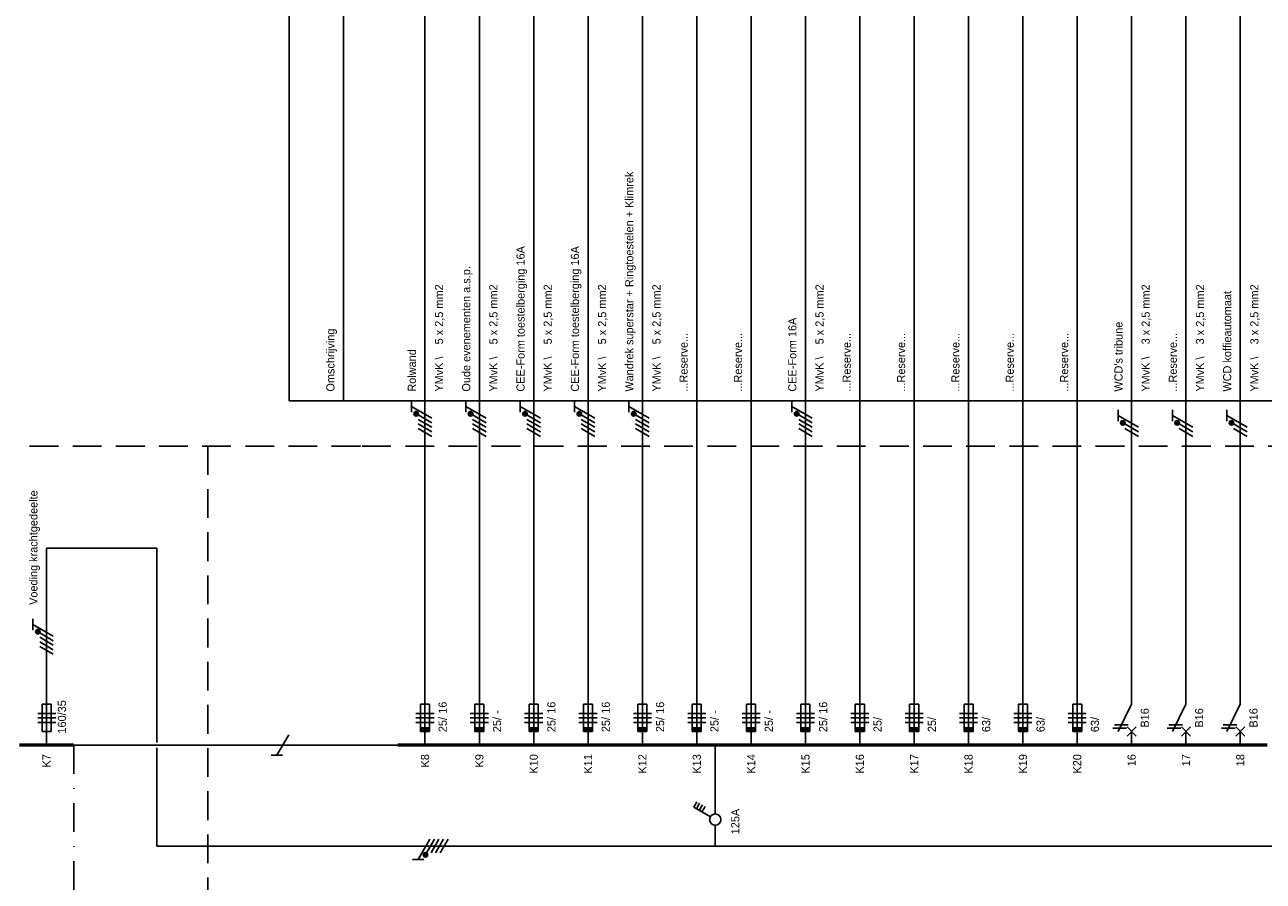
# Model space of a CAD drawing. Extents: x 0 to 841, y 0 to 594.
# Tile 3 of 7: x 152 to 425, y 216 to 405. Entities that reach past the tile are written whole.
import ezdxf
from ezdxf.enums import TextEntityAlignment as Align

# ---------------------------------------------------------------- set-up
doc = ezdxf.new("R2010")
doc.units = 0
doc.linetypes.add('DASHDOT2', pattern=[12.7, 6.35, -3.175, 0, -3.175])
doc.linetypes.add('HIDDEN', pattern=[9.525, 6.35, -3.175])
doc.layers.get('0').update_dxf_attribs({"linetype": 'CONTINUOUS'})
doc.layers.add('EL$1----', color=3, linetype='CONTINUOUS')
doc.layers.add('EL$1----_HKL', color=3, linetype='CONTINUOUS')
doc.styles.add('BURO-018', font='BUROFONT', dxfattribs={"height": 1.8})

# ---------------------------------------------------------------- blocks, each defined once
blk = doc.blocks.new('m1')
at = {"color": 0, "linetype": 'Continuous'}
blk.add_line((0, 21), (0, 33), dxfattribs=at)
blk = doc.blocks.new('b1s')
at = {"color": 0, "linetype": 'Continuous'}
blk.add_line((0, 33), (0, 54), dxfattribs=at)
blk = doc.blocks.new('m1s')
at = {"color": 0, "linetype": 'Continuous'}
blk.add_line((0, 54), (0, 66), dxfattribs=at)
blk = doc.blocks.new('B10')
at = {"color": 0, "linetype": 'Continuous'}
for p, q in [((0, 0), (0, 21)), ((-1, 9), (-1, 3)), ((1, 9), (-1, 9)), ((1, 3), (1, 9)), ((-2, 7), (2, 7)), ((-2, 6), (2, 6)), ((2, 5), (-2, 5)), ((-1, 3), (1, 3))]:
    blk.add_line(p, q, dxfattribs=at)
blk.add_solid([(-1, 3), (-1, 4), (1, 3), (1, 4)], dxfattribs=at)
at = {"color": 1, "style": 'BURO-018'}
blk.add_attdef('E_VRIJ1', (-3, 12), '', height=1.8, rotation=90, dxfattribs=at)
at = {"color": 1, "linetype": 'Continuous', "style": 'BURO-018'}
blk.add_attdef('E_ISP', text='', height=1.8, rotation=90, dxfattribs=at).set_placement((3, 6.9), align=Align.TOP_LEFT)
blk.add_attdef('E_ISPH', text='', height=1.8, rotation=90, dxfattribs=at).set_placement((3, 6.2), align=Align.TOP_RIGHT)
blk = doc.blocks.new('B28C')
at = {"color": 0, "linetype": 'Continuous'}
for p, q in [((0, 9), (0, 21)), ((0, 9), (-3, 3)), ((-4.125, 3.75), (-1.125, 3.75)), ((-3.75, 4.5), (-0.75, 4.5)), ((-1, 2), (1, 4)), ((-1, 4), (1, 2)), ((0, 0), (0, 3))]:
    blk.add_line(p, q, dxfattribs=at)
at = {"color": 1, "style": 'BURO-018'}
blk.add_attdef('E_VRIJ1', (-3, 12), '', height=1.8, rotation=90, dxfattribs=at)
at = {"color": 1, "linetype": 'Continuous', "style": 'BURO-018'}
blk.add_attdef('E_IIA', text='', height=1.8, rotation=90, dxfattribs=at).set_placement((2, 6), align=Align.TOP_CENTER)
blk = doc.blocks.new('1114A3A')
at = {"color": 0, "linetype": 'Continuous'}
for p, q in [((0.62, 1.08), (2.74, 4.75)), ((1.69, 2.93), (2.9, 2.23)), ((2.04, 3.54), (3.25, 2.84)), ((2.39, 4.14), (3.6, 3.44)), ((2.74, 4.75), (3.95, 4.05))]:
    blk.add_line(p, q, dxfattribs=at)
blk.add_circle((0, 0), 1.25, dxfattribs=at)
at = {"color": 0, "linetype": 'Continuous', "style": 'BURO-018', "flags": 1}
for tag, p in [('E_ID', (0, 0.08)), ('E_MATCODE', (0, -4.92))]:
    blk.add_attdef(tag, p, '', height=1.8, dxfattribs=at)
at = {"color": 0, "linetype": 'Continuous', "style": 'BURO-018'}
blk.add_attdef('E_IGS', text='', height=1.8, dxfattribs=at).set_placement((3, 0.08), align=Align.MIDDLE_LEFT)
blk = doc.blocks.new('L1')
at = {"color": 0, "linetype": 'Continuous'}
for p, q in [((-3, 73.98), (-3, 71.48)), ((-3, 72.73), (1.5, 70.13)), ((1.5, 69.13), (-1.5, 70.87)), ((1.5, 68.13), (-1.5, 69.87))]:
    blk.add_line(p, q, dxfattribs=at)
at = {"color": 0, "linetype": 'Continuous', "const_width": 0.5}
blk.add_lwpolyline([(-1.68, 71.12, 1), (-2.18, 71.12, 1)], format="xyb", close=True, dxfattribs=at)
at = {"color": 0, "linetype": 'Continuous'}
blk.add_circle((-1.93, 71.12), 0.5, dxfattribs=at)
blk = doc.blocks.new('L3')
at = {"color": 0, "linetype": 'Continuous'}
for p, q in [((-3, 75.98), (-3, 73.48)), ((-3, 74.73), (1.5, 72.13)), ((1.5, 71.13), (-1.5, 72.87)), ((1.5, 70.13), (-1.5, 71.87)), ((1.5, 69.13), (-1.5, 70.87)), ((1.5, 68.13), (-1.5, 69.87))]:
    blk.add_line(p, q, dxfattribs=at)
at = {"color": 0, "linetype": 'Continuous', "const_width": 0.5}
blk.add_lwpolyline([(-1.68, 73.12, 1), (-2.18, 73.12, 1)], format="xyb", close=True, dxfattribs=at)
at = {"color": 0, "linetype": 'Continuous'}
blk.add_circle((-1.93, 73.12), 0.5, dxfattribs=at)
blk = doc.blocks.new('111102')
at = {"color": 0, "linetype": 'Continuous'}
for p, q in [((-3, 2.98), (-3, 0.48)), ((-3, 1.73), (1.5, -0.87))]:
    blk.add_line(p, q, dxfattribs=at)
blk = doc.blocks.new('072101B')
at = {"color": 0, "linetype": 'Continuous'}
for p, q in [((1, 3), (-1, 3)), ((-1, 3), (-1, -3)), ((1, -3), (1, 3)), ((-2, 1), (2, 1)), ((-2, 0), (2, 0)), ((2, -1), (-2, -1)), ((-1, -3), (1, -3))]:
    blk.add_line(p, q, dxfattribs=at)
at = {"color": 0, "linetype": 'Continuous', "style": 'BURO-018'}
blk.add_attdef('E_IMP', text='', height=1.8, rotation=90, dxfattribs=at).set_placement((3, 0.9), align=Align.TOP_LEFT)
blk.add_attdef('E_IMPH', text='', height=1.8, rotation=90, dxfattribs=at).set_placement((3, 0.2), align=Align.TOP_RIGHT)

msp = doc.modelspace()

# ---------------------------------------------------------------- linework, layer by layer
at = {"color": 3}
for p, q in [((181.09, 289.47), (156.73, 289.47)), ((156.73, 289.47), (156.73, 246.02)), ((181.09, 289.47), (181.09, 246.62)), ((181.09, 245.42), (181.09, 223.74)), ((304.36, 230.82), (304.36, 246.02)), ((304.36, 223.74), (304.36, 228.32)), ((304.36, 223.74), (304.36, 228.32)), ((304.36, 223.74), (181.09, 223.74)), ((304.36, 223.74), (608.05, 223.74))]:
    msp.add_line(p, q, dxfattribs=at)
at = {"color": 2, "linetype": 'DASHDOT2'}
msp.add_line((162.73, 246.02), (162.73, 73.2), dxfattribs=at)
at = {"layer": 'EL$1----_HKL', "color": 1}
for p, q in [((210.3, 322.02), (210.3, 554.52)), ((222.3, 322.02), (222.3, 554.52)), ((210.3, 322.02), (492.28, 322.02))]:
    msp.add_line(p, q, dxfattribs=at)
at = {"layer": 'EL$1----_HKL'}
for p, q in [((240.28, 312.02), (240.28, 554.52)), ((252.28, 312.02), (252.28, 554.52)), ((264.28, 312.02), (264.28, 554.52)), ((276.28, 312.02), (276.28, 554.52)), ((288.28, 312.02), (288.28, 554.52)), ((300.28, 312.02), (300.28, 554.52)), ((312.28, 312.02), (312.28, 554.52)), ((324.28, 312.02), (324.28, 554.52)), ((336.28, 312.02), (336.28, 554.52)), ((348.28, 312.02), (348.28, 554.52)), ((360.28, 312.02), (360.28, 554.52)), ((372.28, 312.02), (372.28, 554.52)), ((384.28, 312.02), (384.28, 554.52)), ((396.28, 312.02), (396.28, 554.52)), ((408.28, 312.02), (408.28, 554.52)), ((420.28, 312.02), (420.28, 554.52)), ((162.73, 246.02), (234.28, 246.02))]:
    msp.add_line(p, q, dxfattribs=at)
at = {"layer": 'EL$1----_HKL', "color": 1, "linetype": 'HIDDEN'}
for p, q in [((67.27, 312.02), (226.42, 312.02)), ((192.31, 312.02), (192.31, 211.2)), ((226.42, 312.02), (724.14, 312.02))]:
    msp.add_line(p, q, dxfattribs=at)
at = {"layer": 'EL$1----_HKL'}
for points in [[(162.73, 246.02, 0.7, 0.7, 0), (150.73, 246.02, 0.7, 0.7, 0)], [(246.28, 246.02, 0.7, 0.7, 0), (234.28, 246.02, 0.7, 0.7, 0)], [(258.28, 246.02, 0.7, 0.7, 0), (246.28, 246.02, 0.7, 0.7, 0)], [(270.28, 246.02, 0.7, 0.7, 0), (258.28, 246.02, 0.7, 0.7, 0)], [(282.28, 246.02, 0.7, 0.7, 0), (270.28, 246.02, 0.7, 0.7, 0)], [(294.28, 246.02, 0.7, 0.7, 0), (282.28, 246.02, 0.7, 0.7, 0)], [(306.28, 246.02, 0.7, 0.7, 0), (294.28, 246.02, 0.7, 0.7, 0)], [(318.28, 246.02, 0.7, 0.7, 0), (306.28, 246.02, 0.7, 0.7, 0)], [(330.28, 246.02, 0.7, 0.7, 0), (318.28, 246.02, 0.7, 0.7, 0)], [(342.28, 246.02, 0.7, 0.7, 0), (330.28, 246.02, 0.7, 0.7, 0)], [(354.28, 246.02, 0.7, 0.7, 0), (342.28, 246.02, 0.7, 0.7, 0)], [(366.28, 246.02, 0.7, 0.7, 0), (354.28, 246.02, 0.7, 0.7, 0)], [(378.28, 246.02, 0.7, 0.7, 0), (366.28, 246.02, 0.7, 0.7, 0)], [(390.28, 246.02, 0.7, 0.7, 0), (378.28, 246.02, 0.7, 0.7, 0)], [(402.28, 246.02, 0.7, 0.7, 0), (390.28, 246.02, 0.7, 0.7, 0)], [(414.28, 246.02, 0.7, 0.7, 0), (402.28, 246.02, 0.7, 0.7, 0)], [(426.28, 246.02, 0.7, 0.7, 0), (414.28, 246.02, 0.7, 0.7, 0)]]:
    msp.add_lwpolyline(points, format="xyseb", dxfattribs=at)

# ---------------------------------------------------------------- block references
at = {"layer": 'EL$1----'}
for name, p in [('L3', (240.28, 246.02)), ('L3', (252.28, 246.02)), ('L3', (264.28, 246.02)), ('L3', (276.28, 246.02)), ('L3', (288.28, 246.02)), ('L3', (324.28, 246.02)), ('L1', (396.28, 246.02)), ('L1', (408.28, 246.02)), ('L1', (420.28, 246.02)), ('L3', (156.73, 197.93))]:
    msp.add_blockref(name, p, dxfattribs=at)
ref = msp.add_blockref('072101B', (156.78, 252.02), dxfattribs=dict(at, rotation=180))
ref.add_attrib('E_IMPH', '160/35', dxfattribs={"layer": '0', "color": 7, "linetype": 'Continuous', "height": 1.8, "rotation": 90, "style": 'BURO-018'}).set_placement((159.22, 255.92), align=Align.TOP_RIGHT)
at = {"layer": 'EL$1----', "rotation": 90}
for name, p in [('111102', (209.32, 246.77)), ('L3', (313.5, 223.74))]:
    msp.add_blockref(name, p, dxfattribs=at)
at = {"layer": 'EL$1----'}
ref = msp.add_blockref('1114A3A', (304.36, 229.57), dxfattribs=dict(at, rotation=90))
ref.add_attrib('E_IGS', '125A', dxfattribs={"layer": '0', "color": 7, "linetype": 'Continuous', "height": 1.8, "rotation": 90, "style": 'BURO-018'}).set_placement((308.79, 226.33), align=Align.MIDDLE_LEFT)
at = {"layer": 'EL$1----_HKL'}
for name, p in [('m1s', (240.28, 246.02)), ('m1s', (252.28, 246.02)), ('m1s', (264.28, 246.02)), ('m1s', (276.28, 246.02)), ('m1s', (288.28, 246.02)), ('m1s', (300.28, 246.02)), ('m1s', (312.28, 246.02)), ('m1s', (324.28, 246.02)), ('m1s', (336.28, 246.02)), ('m1s', (348.28, 246.02)), ('m1s', (360.28, 246.02)), ('m1s', (372.28, 246.02)), ('m1s', (384.28, 246.02)), ('m1s', (396.28, 246.02)), ('m1s', (408.28, 246.02)), ('m1s', (420.28, 246.02)), ('b1s', (240.28, 246.02)), ('b1s', (252.28, 246.02)), ('b1s', (264.28, 246.02)), ('b1s', (276.28, 246.02)), ('b1s', (288.28, 246.02)), ('b1s', (300.28, 246.02)), ('b1s', (312.28, 246.02)), ('b1s', (324.28, 246.02)), ('b1s', (336.28, 246.02)), ('b1s', (348.28, 246.02)), ('b1s', (360.28, 246.02)), ('b1s', (372.28, 246.02)), ('b1s', (384.28, 246.02)), ('b1s', (396.28, 246.02)), ('b1s', (408.28, 246.02)), ('b1s', (420.28, 246.02)), ('m1', (240.28, 246.02)), ('m1', (252.28, 246.02)), ('m1', (264.28, 246.02)), ('m1', (276.28, 246.02)), ('m1', (288.28, 246.02)), ('m1', (300.28, 246.02)), ('m1', (312.28, 246.02)), ('m1', (324.28, 246.02)), ('m1', (336.28, 246.02)), ('m1', (348.28, 246.02)), ('m1', (360.28, 246.02)), ('m1', (372.28, 246.02)), ('m1', (384.28, 246.02)), ('m1', (396.28, 246.02)), ('m1', (408.28, 246.02)), ('m1', (420.28, 246.02))]:
    msp.add_blockref(name, p, dxfattribs=at)
for name, p, values in [('B10', (240.28, 246.02), {'E_ISPH': '25/', 'E_ISP': '16'}), ('B10', (252.28, 246.02), {'E_ISPH': '25/', 'E_ISP': '-'}), ('B10', (264.28, 246.02), {'E_ISPH': '25/', 'E_ISP': '16'}), ('B10', (276.28, 246.02), {'E_ISPH': '25/', 'E_ISP': '16'}), ('B10', (288.28, 246.02), {'E_ISPH': '25/', 'E_ISP': '16'}), ('B10', (300.28, 246.02), {'E_ISPH': '25/', 'E_ISP': '-'}), ('B10', (312.28, 246.02), {'E_ISPH': '25/', 'E_ISP': '-'}), ('B10', (324.28, 246.02), {'E_ISPH': '25/', 'E_ISP': '16'}), ('B10', (336.28, 246.02), {'E_ISPH': '25/'}), ('B10', (348.28, 246.02), {'E_ISPH': '25/'}), ('B10', (360.28, 246.02), {'E_ISPH': '63/'}), ('B10', (372.28, 246.02), {'E_ISPH': '63/'}), ('B10', (384.28, 246.02), {'E_ISPH': '63/'}), ('B28C', (396.28, 246.02), {'E_IIA': 'B16'}), ('B28C', (408.28, 246.02), {'E_IIA': 'B16'}), ('B28C', (420.28, 246.02), {'E_IIA': 'B16'})]:
    msp.add_blockref(name, p, dxfattribs=at).add_auto_attribs(values)

# ---------------------------------------------------------------- texts
at = {"layer": 'EL$1----_HKL', "color": 7, "style": 'BURO-018'}
for s, p in [('Wandrek superstar + Ringtoestelen + Klimrek', (286.28, 324.02)), ('CEE-Form toestelberging 16A', (262.28, 324.02)), ('CEE-Form toestelberging 16A', (274.28, 324.02)), ('Oude evenementen a.s.p.', (250.28, 324.02)), ('YMvK \\    5 x 2,5 mm2', (244.28, 324.02)), ('YMvK \\    5 x 2,5 mm2', (256.28, 324.02)), ('YMvK \\    5 x 2,5 mm2', (268.28, 324.02)), ('YMvK \\    5 x 2,5 mm2', (280.28, 324.02)), ('YMvK \\    5 x 2,5 mm2', (292.28, 324.02)), ('YMvK \\    5 x 2,5 mm2', (328.28, 324.02)), ('YMvK \\    3 x 2,5 mm2', (400.28, 324.02)), ('YMvK \\    3 x 2,5 mm2', (412.28, 324.02)), ('WCD koffieautomaat', (418.28, 324.02)), ('YMvK \\    3 x 2,5 mm2', (424.28, 324.02)), ('Omschrijving', (220.3, 324.02)), ('CEE-Form 16A', (322.28, 324.02)), ("WCD's tribune", (394.28, 324.02)), ('...Reserve...', (298.28, 324.02)), ('...Reserve...', (310.28, 324.02)), ('...Reserve...', (334.28, 324.02)), ('...Reserve...', (346.28, 324.02)), ('...Reserve...', (358.28, 324.02)), ('...Reserve...', (370.28, 324.02)), ('...Reserve...', (382.28, 324.02)), ('...Reserve...', (406.28, 324.02)), ('Rolwand', (238.28, 324.02)), ('Voeding krachtgedeelte', (154.73, 276.95))]:
    msp.add_text(s, height=1.8, rotation=90, dxfattribs=at).set_placement(p)
for s, p in [('K7', (156.73, 244.02)), ('K8', (240.28, 244.02)), ('K9', (252.28, 244.02)), ('K10', (264.28, 244.02)), ('K11', (276.28, 244.02)), ('K12', (288.28, 244.02)), ('K13', (300.28, 244.02)), ('K14', (312.28, 244.02)), ('K15', (324.28, 244.02)), ('K16', (336.28, 244.02)), ('K17', (348.28, 244.02)), ('K18', (360.28, 244.02)), ('K19', (372.28, 244.02)), ('K20', (384.28, 244.02)), ('16', (396.28, 244.02)), ('17', (408.28, 244.02)), ('18', (420.28, 244.02))]:
    msp.add_text(s, height=1.8, rotation=90, dxfattribs=at).set_placement(p, align=Align.MIDDLE_RIGHT)

doc.saveas('drawing.dxf')
